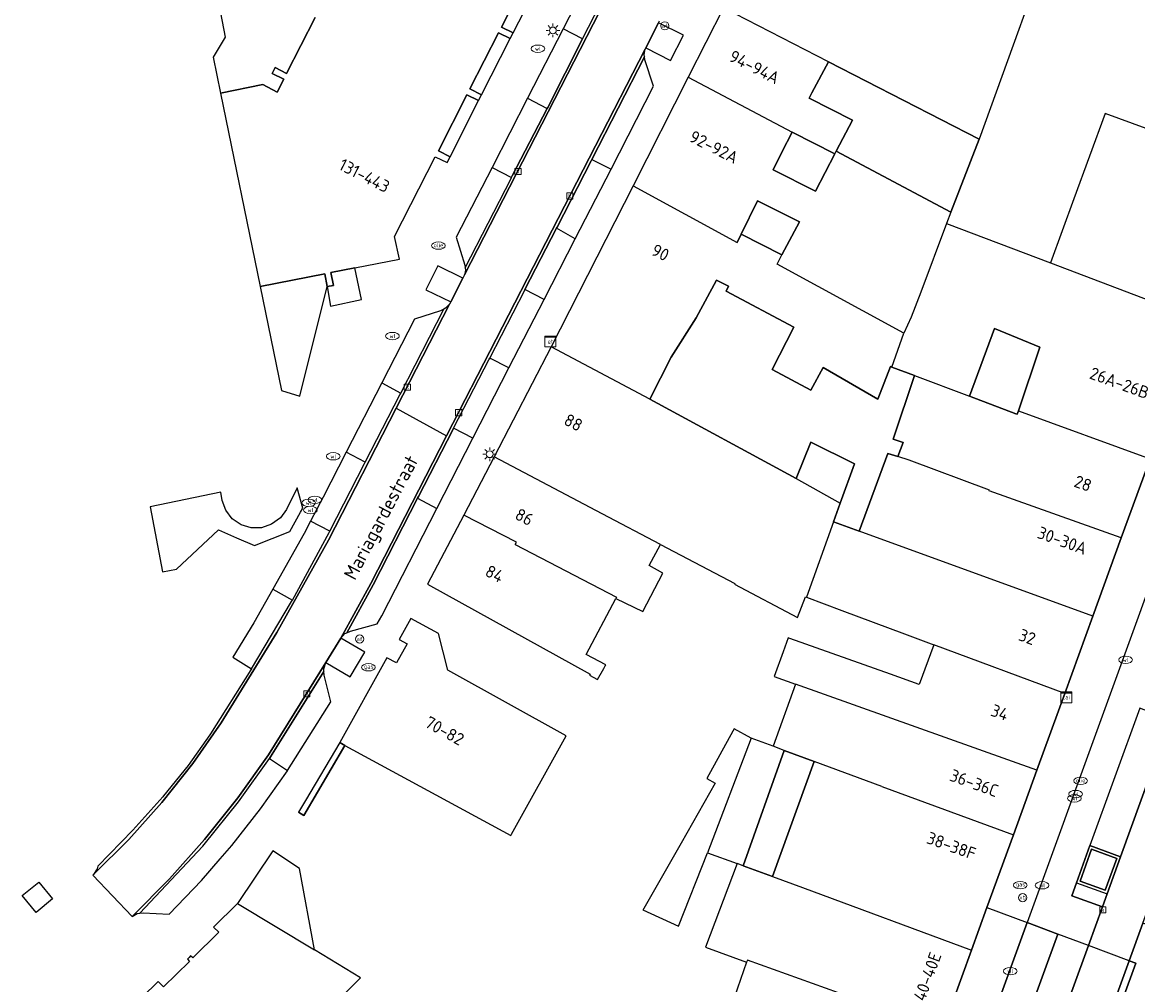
# Model space of a CAD drawing. Header units: metres. Extents: x 197147 to 199131, y 355511 to 356703.
# Tile 5 of 225: x 197147 to 197229, y 355816 to 355886. Entities that reach past the tile are written whole.
import ezdxf
from ezdxf.enums import TextEntityAlignment as Align

# ---------------------------------------------------------------- set-up
doc = ezdxf.new("R2010")
doc.units = ezdxf.units.M
for name, color, linetype in [('B-WE-IE-MEUBILAIR_WEGMEUBILAIR-GV', 252, 'Continuous'), ('B-WE-IE-MEUBILAIR_WEGMEUBILAIR-S', 252, 'Continuous'), ('B-WE-IE-TERREINAFSCHEIDING_KUNSTMATIG_MUUR-G', 252, 'IE-TERREINAFSCHEIDING-KUNSTMATIG-DICHT'), ('B-WE-IE-TERREINAFSCHEIDING_KUNSTMATIG_MUUR-GV', 252, 'IE-TERREINAFSCHEIDING-KUNSTMATIG-DICHT'), ('B-WE-KL-DATA_CAI-S', 252, 'Continuous'), ('B-WE-KL-ET_LS_SR_KAST-S', 252, 'Continuous'), ('B-WE-OG-BEBOUWING-GV', 252, 'Continuous'), ('B-WE-OG-BEBOUWING_HUISNUMMER-T18', 252, 'Continuous'), ('B-WE-OG-BEBOUWING_STRAATNAAM-T35', 252, 'Continuous'), ('B-WE-OG-TERREIN_ERF-GV', 252, 'Continuous'), ('B-WE-RI-HWA_KOLK-S', 253, 'Continuous'), ('B-WE-RI-VWA_AFSCHEIDER-S', 253, 'Continuous'), ('B-WE-VH-GOOT-G', 253, 'Continuous'), ('B-WE-VH-ONVERHARD-GV', 253, 'Continuous'), ('B-WE-VH-VERHARDING_ASFALT-GV', 253, 'Continuous'), ('B-WE-VH-VERHARDING_BETON-GV', 253, 'Continuous'), ('B-WE-VH-VERHARDING_BETONSTRAATSTEEN-GV', 253, 'Continuous'), ('B-WE-VH-VERHARDING_OPEN-GV', 253, 'Continuous'), ('B-WE-VH-VERHARDING_STRAATBAKSTEEN-GV', 253, 'Continuous'), ('B-WE-VH-VERHARDING_TEGEL-GV', 253, 'Continuous')]:
    doc.layers.add(name, color=color, linetype=linetype)
doc.styles.add('NLCS-ISO-M-T18', font='NLCS-ISO.ttf', dxfattribs={"height": 1.8})
doc.styles.add('NLCS-ISO-M200-T25', font='NLCS-ISO.ttf')
doc.linetypes.add('IE-TERREINAFSCHEIDING-KUNSTMATIG-DICHT', pattern='A,8,-1,[82,NLCS.SHX,S=0.75,R=90,X=0,Y=0],-1', length=10)

# ---------------------------------------------------------------- blocks, each defined once
blk = doc.blocks.new('BGT-CAIKAST-SO')
at = {"color": 0, "linetype": 'ByBlock', "lineweight": 18}
for points in [[(-2, 2), (2, 2), (2, 1.68), (-2, 1.68)], [(-2, 1.52), (2, 1.52), (2, -2), (-2, -2)]]:
    blk.add_lwpolyline(points, close=True, dxfattribs=at)
at = {"color": 0, "linetype": 'ByBlock', "lineweight": 18, "style": 'NLCS-ISO-M-T18'}
blk.add_text('cai', height=1.5, dxfattribs=at).set_placement((0, 0), align=Align.MIDDLE_CENTER)
blk = doc.blocks.new('BGT-ELEKTRAKAST-SO')
at = {"color": 0, "linetype": 'ByBlock', "lineweight": 18}
for points in [[(-2, 2), (2, 2), (2, 1.68), (-2, 1.68)], [(-2, 1.52), (2, 1.52), (2, -2), (-2, -2)]]:
    blk.add_lwpolyline(points, close=True, dxfattribs=at)
at = {"color": 0, "linetype": 'ByBlock', "lineweight": 18, "style": 'NLCS-ISO-M-T18'}
blk.add_text('et', height=1.5, dxfattribs=at).set_placement((0, 0), align=Align.MIDDLE_CENTER)
blk = doc.blocks.new('BGT-LICHTMAST-SO')
at = {"color": 0, "linetype": 'ByBlock', "lineweight": 18}
for points in [[(-1.25, 0), (-2, 0)], [(-1.41, 1.41), (-0.88, 0.88)], [(0, 2), (0, 1.25)], [(0.88, 0.88), (1.41, 1.41)], [(2, 0), (1.25, 0)], [(-1.41, -1.41), (-0.88, -0.88)], [(0, -1.25), (0, -2)], [(0.88, -0.88), (1.41, -1.41)]]:
    blk.add_lwpolyline(points, dxfattribs=at)
blk.add_circle((0, 0), 1, dxfattribs=at)
blk = doc.blocks.new('BGT-AFSLUITPAAL-SO')
at = {"color": 0, "linetype": 'ByBlock', "lineweight": 18}
blk.add_circle((0, 0), 1.5, dxfattribs=at)
at = {"color": 0, "linetype": 'ByBlock', "lineweight": 18, "style": 'NLCS-ISO-M-T18'}
blk.add_text('af', height=1.5, dxfattribs=at).set_placement((0, 0), align=Align.MIDDLE_CENTER)
blk = doc.blocks.new('BGT-VERKEERSBORDPAAL-SO')
at = {"color": 0, "linetype": 'ByBlock', "lineweight": 18}
blk.add_circle((0, 0), 1.5, dxfattribs=at)
at = {"color": 0, "linetype": 'ByBlock', "lineweight": 18, "style": 'NLCS-ISO-M-T18'}
blk.add_text('vb', height=1.5, dxfattribs=at).set_placement((0, 0.13), align=Align.MIDDLE_CENTER)
blk = doc.blocks.new('BGT-WATERLEIDINGPUT-SO')
at = {"color": 0, "linetype": 'ByBlock', "lineweight": 18}
blk.add_ellipse((0, 0), major_axis=(2.5, 0), ratio=0.54, dxfattribs=at)
at = {"color": 0, "linetype": 'ByBlock', "lineweight": 18, "style": 'NLCS-ISO-M-T18'}
blk.add_text('wl', height=1.5, dxfattribs=at).set_placement((0, 0), align=Align.MIDDLE_CENTER)
blk = doc.blocks.new('BGT-KOLK-SO')
at = {"color": 0, "linetype": 'ByBlock', "lineweight": 18}
blk.add_lwpolyline([(-0.045, -0.045), (0.045, -0.045), (0.045, 0.045), (-0.045, 0.045)], close=True, dxfattribs=at)
at = {"color": 0, "linetype": 'ByBlock', "lineweight": 18, "style": 'NLCS-ISO-M-T18'}
blk.add_text('k', height=0.06, dxfattribs=at).set_placement((0, 0), align=Align.MIDDLE_CENTER)
blk = doc.blocks.new('BGT-GASPUT-SO')
at = {"color": 0, "linetype": 'ByBlock', "lineweight": 18}
blk.add_ellipse((0, 0), major_axis=(2.5, 0), ratio=0.54, dxfattribs=at)
at = {"color": 0, "linetype": 'ByBlock', "lineweight": 18, "style": 'NLCS-ISO-M-T18'}
blk.add_text('gas', height=1.5, dxfattribs=at).set_placement((0.12, 0.3), align=Align.MIDDLE_CENTER)
blk = doc.blocks.new('BGT-BENZINEPUT_OLIEPUT-SO')
at = {"color": 0, "linetype": 'ByBlock', "lineweight": 18}
blk.add_ellipse((0, 0), major_axis=(2.5, 0), ratio=0.54, dxfattribs=at)
at = {"color": 0, "linetype": 'ByBlock', "lineweight": 18, "style": 'NLCS-ISO-M-T18'}
blk.add_text('olie', height=1.5, dxfattribs=at).set_placement((0, 0.16), align=Align.MIDDLE_CENTER)

msp = doc.modelspace()

# ---------------------------------------------------------------- linework, layer by layer
at = {"layer": 'B-WE-IE-MEUBILAIR_WEGMEUBILAIR-GV', "flags": 128}
for points in [[(197194.11, 355886.253), (197193.17, 355884.421), (197194.975, 355883.488), (197195.927, 355885.34), (197194.11, 355886.253)], [(197179.774, 355867.543), (197177.93, 355868.434), (197177.046, 355866.692), (197178.879, 355865.797), (197179.774, 355867.543)], [(197169.725, 355839.367), (197171.51, 355838.317), (197172.582, 355840.123), (197170.814, 355841.163), (197169.725, 355839.367)], [(197227.689, 355825.016), (197225.838, 355825.687), (197224.994, 355823.354), (197226.845, 355822.681), (197227.689, 355825.016)]]:
    msp.add_lwpolyline(points, dxfattribs=at)
at = {"layer": 'B-WE-IE-TERREINAFSCHEIDING_KUNSTMATIG_MUUR-G', "ltscale": 0.2, "flags": 128}
for points in [[(197170.742, 355833.516), (197168.236, 355829.257), (197167.712, 355828.419)], [(197171.127, 355833.306), (197168.109, 355828.174), (197167.712, 355828.419)]]:
    msp.add_lwpolyline(points, dxfattribs=at)
at = {"layer": 'B-WE-IE-TERREINAFSCHEIDING_KUNSTMATIG_MUUR-GV', "ltscale": 0.2, "flags": 128}
msp.add_lwpolyline([(197171.127, 355833.306), (197170.742, 355833.516), (197168.236, 355829.257), (197167.712, 355828.419), (197168.109, 355828.174), (197171.127, 355833.306)], dxfattribs=at)
at = {"layer": 'B-WE-OG-BEBOUWING-GV', "flags": 128}
for points in [[(197223.727, 355894.692), (197217.604, 355877.725), (197215.525, 355872.387), (197215.202, 355871.558), (197222.84, 355868.657)], [(197168.942, 355886.646), (197166.852, 355882.536), (197166.005, 355882.967), (197165.792, 355882.548), (197166.639, 355882.117), (197166.163, 355881.182), (197165.107, 355881.728), (197162, 355881.107), (197164.914, 355866.933), (197169.658, 355867.864), (197169.821, 355866.928), (197170.28, 355867.008), (197170.091, 355867.95), (197171.849, 355868.293), (197175.136, 355868.934), (197174.769, 355870.592), (197177.735, 355876.426), (197178.608, 355876.006), (197178.825, 355876.434), (197177.981, 355876.862), (197180.069, 355880.965), (197180.925, 355880.552), (197181.137, 355880.976), (197180.27, 355881.41), (197182.377, 355885.52), (197183.239, 355885.097), (197183.449, 355885.52), (197182.596, 355885.943), (197184.673, 355890.058)], [(197207.036, 355876.659), (197207.135, 355876.848), (197208.33, 355879.13), (197205.145, 355880.734), (197205.339, 355881.125), (197206.57, 355883.396), (197198.855, 355887.362), (197196.274, 355882.266), (197203.907, 355878.234), (197207.036, 355876.659)], [(197206.57, 355883.396), (197217.604, 355877.725)], [(197196.274, 355882.266), (197192.248, 355874.317), (197199.869, 355870.164), (197200.163, 355870.766), (197201.359, 355873.218), (197204.425, 355871.674), (197203.151, 355869.243)], [(197235.973, 355870.416), (197237.845, 355875.572), (197226.832, 355879.596), (197224.547, 355873.355), (197222.84, 355868.657), (197233.82, 355864.489), (197235.672, 355869.587), (197235.973, 355870.416)], [(197207.036, 355876.659), (197205.599, 355873.916), (197202.497, 355875.478), (197203.152, 355876.779), (197203.907, 355878.234)], [(197215.525, 355872.387), (197207.135, 355876.848)], [(197192.248, 355874.317), (197186.232, 355862.506)], [(197215.202, 355871.558), (197213.319, 355866.514), (197212.613, 355864.692), (197212.093, 355863.504)], [(197193.476, 355858.675), (197195.03, 355861.742), (197196.856, 355864.637), (197198.354, 355867.402), (197199.234, 355866.95), (197199.065, 355866.58), (197204.01, 355863.941), (197202.437, 355860.845), (197205.27, 355859.33), (197206.168, 355861.003), (197210.171, 355858.669), (197211.098, 355861.061), (197211.19, 355861.027), (197212.093, 355863.504), (197202.798, 355868.569), (197203.151, 355869.243), (197200.163, 355870.766), (197199.869, 355870.164)], [(197211.19, 355861.027), (197212.862, 355860.41), (197216.89, 355858.888), (197218.73, 355863.854), (197222.059, 355862.496), (197220.483, 355857.811), (197230.123, 355854.31), (197233.82, 355864.489)], [(197204.185, 355852.865), (197193.476, 355858.675), (197186.232, 355862.506), (197182.06, 355854.448)], [(197212.862, 355860.41), (197211.304, 355855.745), (197212.023, 355855.486), (197211.634, 355854.469)], [(197220.483, 355857.811), (197220.392, 355857.567), (197220.296, 355857.602), (197216.89, 355858.888)], [(197204.185, 355852.865), (197207.427, 355851.064), (197208.463, 355853.933), (197205.277, 355855.517), (197204.185, 355852.865)], [(197183.609, 355848.031), (197191.018, 355844.176), (197190.966, 355844.077), (197192.953, 355843.104), (197194.428, 355845.925), (197193.42, 355846.478), (197194.255, 355848.025), (197189.972, 355850.263), (197182.06, 355854.448), (197179.83, 355850.182)], [(197225.93, 355842.765), (197228.014, 355848.502), (197218.328, 355851.957), (197218.348, 355852.014), (197212.46, 355854.209), (197211.634, 355854.469), (197210.911, 355854.696), (197208.809, 355848.994)], [(197228.014, 355848.502), (197230.123, 355854.31)], [(197206.93, 355849.678), (197207.427, 355851.064)], [(197183.609, 355848.031), (197183.699, 355848.201), (197179.83, 355850.182), (197177.177, 355845.109), (197189.102, 355838.525), (197189.047, 355838.453), (197189.631, 355838.129), (197190.102, 355838.947), (197190.202, 355839.132), (197190.243, 355839.207), (197188.812, 355839.957), (197190.966, 355844.077)], [(197223.877, 355837.114), (197225.93, 355842.765), (197208.809, 355848.994), (197206.93, 355849.678), (197204.951, 355844.165), (197207.529, 355843.193), (197212.132, 355841.477), (197214.271, 355840.679)], [(197194.255, 355848.025), (197199.706, 355845.177), (197199.682, 355845.123), (197204.297, 355842.681), (197204.868, 355844.196), (197204.951, 355844.165)], [(197170.742, 355833.516), (197171.127, 355833.306), (197183.29, 355826.692), (197183.343, 355826.788), (197187.347, 355834), (197178.67, 355838.81), (197177.975, 355841.493), (197175.95, 355842.607), (197175.104, 355841.07), (197175.682, 355840.752), (197174.896, 355839.345), (197174.191, 355839.729), (197170.742, 355833.516)], [(197221.834, 355831.486), (197223.877, 355837.114), (197214.271, 355840.679), (197213.206, 355837.758), (197211.097, 355838.511), (197203.719, 355841.147), (197203.612, 355841.186), (197203.241, 355840.162), (197202.569, 355838.355), (197204.136, 355837.796)], [(197210.459, 355830.288), (197220.115, 355826.756), (197221.834, 355831.486), (197204.136, 355837.796), (197202.504, 355833.235)], [(197200.89, 355833.833), (197199.66, 355834.507), (197199.55, 355834.344), (197197.642, 355830.868), (197198.252, 355830.527), (197195.757, 355826.149), (197193.018, 355821.343), (197192.963, 355821.247), (197195.564, 355820.053), (197197.7, 355825.437)], [(197200.308, 355824.482), (197203.303, 355832.939), (197202.504, 355833.235), (197200.89, 355833.833), (197197.7, 355825.437), (197199.867, 355824.643)], [(197203.303, 355832.939), (197205.521, 355832.117)], [(197210.459, 355830.288), (197205.521, 355832.117), (197202.452, 355823.697), (197204.659, 355822.889), (197217.044, 355818.299), (197218.174, 355821.411), (197220.115, 355826.756)], [(197168.886, 355818.312), (197167.792, 355824.286), (197165.847, 355825.587), (197163.263, 355821.725), (197168.886, 355818.312)], [(197202.452, 355823.697), (197200.308, 355824.482), (197199.867, 355824.643), (197197.541, 355818.505), (197200.56, 355817.407)], [(197163.263, 355821.725), (197161.489, 355819.975), (197161.883, 355819.607), (197159.968, 355817.726), (197159.817, 355817.873), (197159.706, 355817.756), (197159.589, 355817.634), (197159.732, 355817.476), (197157.824, 355815.621), (197157.45, 355815.997), (197155.074, 355813.677), (197155.904, 355812.835), (197153.646, 355810.623), (197154.039, 355810.222), (197160.714, 355803.408), (197163.194, 355805.812), (197162.445, 355806.525), (197164.611, 355808.699), (197167.302, 355811.287), (197167.715, 355811.684), (197172.266, 355816.261), (197168.886, 355818.312)], [(197214.911, 355812.427), (197217.044, 355818.299)], [(197202.195, 355809.221), (197212.404, 355805.524), (197214.273, 355810.671), (197214.681, 355811.794), (197214.911, 355812.427), (197200.614, 355817.56), (197200.56, 355817.407), (197199.669, 355814.882), (197201.293, 355814.242), (197199.749, 355809.903), (197202.11, 355808.987)]]:
    msp.add_lwpolyline(points, dxfattribs=at)
at = {"layer": 'B-WE-OG-TERREIN_ERF-GV', "flags": 128}
for points in [[(197215.525, 355872.387), (197217.604, 355877.725), (197206.57, 355883.396), (197205.339, 355881.125), (197205.145, 355880.734), (197208.33, 355879.13), (197207.135, 355876.848), (197215.525, 355872.387)], [(197207.036, 355876.659), (197203.907, 355878.234), (197203.152, 355876.779), (197202.497, 355875.478), (197205.599, 355873.916), (197207.036, 355876.659)], [(197204.425, 355871.674), (197201.359, 355873.218), (197200.163, 355870.766), (197203.151, 355869.243), (197204.425, 355871.674)], [(197206.93, 355849.678), (197208.809, 355848.994), (197210.911, 355854.696), (197211.634, 355854.469), (197212.023, 355855.486), (197211.304, 355855.745), (197212.862, 355860.41), (197211.19, 355861.027), (197211.098, 355861.061), (197210.171, 355858.669), (197206.168, 355861.003), (197205.27, 355859.33), (197202.437, 355860.845), (197204.01, 355863.941), (197199.065, 355866.58), (197199.234, 355866.95), (197198.354, 355867.402), (197196.856, 355864.637), (197195.03, 355861.742), (197193.476, 355858.675), (197204.185, 355852.865), (197205.277, 355855.517), (197208.463, 355853.933), (197207.427, 355851.064), (197206.93, 355849.678)], [(197216.89, 355858.888), (197220.296, 355857.602), (197220.392, 355857.567), (197220.483, 355857.811), (197222.059, 355862.496), (197218.73, 355863.854), (197216.89, 355858.888)], [(197205.521, 355832.117), (197203.303, 355832.939), (197200.308, 355824.482), (197202.452, 355823.697), (197205.521, 355832.117)]]:
    msp.add_lwpolyline(points, dxfattribs=at)
at = {"layer": 'B-WE-VH-GOOT-G', "flags": 128}
for points in [[(197188.543, 355885.072), (197191.165, 355890.239)], [(197185.956, 355879.974), (197185.995, 355880.049), (197188.543, 355885.072)], [(197189.22, 355876.234), (197193.068, 355883.763)], [(197183.332, 355874.912), (197183.385, 355875.031), (197185.956, 355879.974)], [(197186.624, 355871.194), (197186.668, 355871.28), (197189.175, 355876.147), (197189.22, 355876.234)], [(197179.934, 355868.303), (197183.299, 355874.837), (197183.332, 355874.912)], [(197184.316, 355866.698), (197186.624, 355871.194)], [(197181.744, 355861.675), (197184.297, 355866.66), (197184.316, 355866.698)], [(197175.213, 355859.105), (197178.37, 355865.276)], [(197179.078, 355856.538), (197181.706, 355861.6), (197181.744, 355861.675)], [(197172.611, 355854.048), (197175.156, 355858.994), (197175.213, 355859.105)], [(197176.454, 355851.409), (197176.523, 355851.543), (197179.026, 355856.438), (197179.078, 355856.538)], [(197170.024, 355849.001), (197172.562, 355853.953), (197172.611, 355854.048)], [(197171.264, 355841.557), (197173.2, 355845.068), (197176.454, 355851.409)], [(197167.272, 355843.947), (197169.97, 355848.896), (197170.024, 355849.001)], [(197164.277, 355838.919), (197167.222, 355843.856), (197167.272, 355843.947)], [(197165.597, 355832.345), (197165.681, 355832.463), (197169.581, 355838.705)], [(197160.806, 355826.034), (197163.322, 355829.154), (197165.597, 355832.345)]]:
    msp.add_lwpolyline(points, dxfattribs=at)
at = {"layer": 'B-WE-VH-ONVERHARD-GV', "flags": 128}
for points in [[(197193.17, 355884.421), (197194.975, 355883.488), (197195.927, 355885.34), (197194.11, 355886.253), (197193.17, 355884.421)], [(197179.774, 355867.543), (197177.93, 355868.434), (197177.046, 355866.692), (197178.879, 355865.797), (197179.774, 355867.543)], [(197170.814, 355841.163), (197169.725, 355839.367), (197171.51, 355838.317), (197172.582, 355840.123), (197170.814, 355841.163)], [(197227.689, 355825.016), (197225.838, 355825.687), (197224.994, 355823.354), (197226.845, 355822.681), (197227.689, 355825.016)]]:
    msp.add_lwpolyline(points, dxfattribs=at)
at = {"layer": 'B-WE-VH-VERHARDING_ASFALT-GV', "flags": 128}
for points in [[(197274.96, 355944.848), (197266.998, 355922.067), (197266.517, 355922.203), (197265.775, 355920.061), (197264.192, 355915.553), (197262.533, 355910.997), (197261.601, 355908.393), (197259.365, 355902.2), (197259.847, 355902.024), (197234.827, 355833.229), (197230.076, 355820.102), (197229.599, 355820.275), (197228.591, 355817.507), (197229.078, 355817.342), (197226.231, 355809.506)], [(197200.629, 355908.21), (197179.894, 355867.777), (197179.774, 355867.543), (197178.879, 355865.797), (197178.8, 355865.642), (197174.886, 355858.011), (197178.579, 355855.99), (197193.123, 355884.329), (197193.17, 355884.421), (197194.11, 355886.253), (197194.182, 355886.393)], [(197174.886, 355858.011), (197169.92, 355848.33), (197166.129, 355841.567), (197162.061, 355834.967), (197159.98, 355831.981), (197157.718, 355829.122), (197155.287, 355826.404), (197152.701, 355823.843), (197152.641, 355823.787), (197155.53, 355820.759), (197158.261, 355823.515), (197160.845, 355826.417), (197163.271, 355829.451), (197165.529, 355832.606), (197169.725, 355839.367), (197170.814, 355841.163), (197173.022, 355845.163), (197178.579, 355855.99)]]:
    msp.add_lwpolyline(points, dxfattribs=at)
at = {"layer": 'B-WE-VH-VERHARDING_BETON-GV', "flags": 128}
for points in [[(197228.591, 355817.507), (197229.599, 355820.275), (197234.368, 355833.408), (197235.391, 355836.244), (197259.365, 355902.2), (197261.601, 355908.393), (197262.533, 355910.997), (197264.192, 355915.553), (197265.775, 355920.061), (197266.517, 355922.203), (197272.83, 355940.27), (197273.324, 355941.728), (197276.499, 355950.683), (197279.207, 355958.243), (197291.902, 355993.114), (197307.994, 356037.407), (197309.369, 356041.209)], [(197231.601, 355835.178), (197227.967, 355825.144), (197226.979, 355822.414), (197226.637, 355821.47), (197225.602, 355818.644)], [(197201.123, 355741.878), (197228.591, 355817.507), (197225.602, 355818.644)], [(197225.602, 355818.644), (197221.028, 355806.046)]]:
    msp.add_lwpolyline(points, dxfattribs=at)
at = {"layer": 'B-WE-VH-VERHARDING_BETONSTRAATSTEEN-GV', "flags": 128}
for points in [[(197179.934, 355868.303), (197179.958, 355868.129), (197179.894, 355867.777), (197200.629, 355908.21), (197201.785, 355910.685), (197202.637, 355912.685), (197202.387, 355912.375), (197202.259, 355912.297)], [(197188.543, 355885.072), (197191.165, 355890.239), (197189.765, 355890.966), (197187.117, 355885.805)], [(197188.543, 355885.072), (197185.995, 355880.049), (197185.956, 355879.974), (197183.385, 355875.031)], [(197188.543, 355885.072), (197187.117, 355885.805), (197184.509, 355880.719), (197185.956, 355879.974)], [(197193.068, 355883.763), (197193.043, 355883.931), (197193.123, 355884.329), (197178.579, 355855.99), (197173.022, 355845.163), (197170.814, 355841.163), (197171.127, 355841.496), (197171.264, 355841.557)], [(197190.625, 355875.536), (197193.737, 355881.601), (197193.102, 355883.53), (197193.068, 355883.763), (197189.22, 355876.234), (197190.625, 355875.536)], [(197184.509, 355880.719), (197181.911, 355875.654), (197183.332, 355874.912), (197183.385, 355875.031)], [(197189.22, 355876.234), (197189.175, 355876.147), (197186.668, 355871.28), (197186.624, 355871.194)], [(197181.911, 355875.654), (197179.287, 355870.538), (197179.909, 355868.483), (197179.934, 355868.303), (197183.299, 355874.837), (197183.332, 355874.912)], [(197188.001, 355870.423), (197190.625, 355875.536)], [(197185.716, 355865.97), (197188.001, 355870.423), (197186.624, 355871.194), (197184.316, 355866.698)], [(197181.744, 355861.675), (197184.297, 355866.66)], [(197183.144, 355860.958), (197185.716, 355865.97), (197184.316, 355866.698), (197184.297, 355866.66)], [(197164.277, 355838.919), (197164.23, 355838.841), (197161.271, 355834.153), (197161.222, 355834.075), (197159.644, 355831.822), (197157.835, 355829.6), (197157.772, 355829.522), (197155.586, 355827.092), (197153.021, 355824.444), (197152.979, 355824.25), (197152.701, 355823.843), (197155.287, 355826.404), (197157.718, 355829.122), (197159.98, 355831.981), (197162.061, 355834.967), (197166.129, 355841.567), (197169.92, 355848.33), (197174.886, 355858.011), (197178.8, 355865.642), (197178.504, 355865.344), (197178.37, 355865.276)], [(197173.82, 355859.86), (197175.213, 355859.105), (197178.37, 355865.276), (197178.129, 355865.153), (197176.22, 355864.537), (197173.82, 355859.86)], [(197179.078, 355856.538), (197181.706, 355861.6)], [(197180.5, 355855.805), (197183.144, 355860.958), (197181.744, 355861.675), (197181.706, 355861.6)], [(197173.82, 355859.86), (197171.214, 355854.783)], [(197172.611, 355854.048), (197175.156, 355858.994), (197175.213, 355859.105)], [(197176.454, 355851.409), (197177.864, 355850.666), (197180.5, 355855.805), (197179.078, 355856.538), (197179.026, 355856.438), (197176.523, 355851.543), (197176.454, 355851.409)], [(197170.024, 355849.001), (197172.562, 355853.953), (197172.611, 355854.048), (197171.214, 355854.783), (197169.523, 355851.487), (197168.611, 355849.729)], [(197176.454, 355851.409), (197173.2, 355845.068), (197171.264, 355841.557), (197171.544, 355841.682), (197173.497, 355842.204), (197173.823, 355842.792), (197177.864, 355850.666)], [(197170.024, 355849.001), (197168.611, 355849.729), (197168.14, 355848.821), (197165.847, 355844.758), (197167.272, 355843.947), (197169.97, 355848.896), (197170.024, 355849.001)], [(197165.847, 355844.758), (197164.444, 355842.272), (197162.912, 355839.779), (197164.277, 355838.919), (197167.222, 355843.856), (197167.272, 355843.947)], [(197169.581, 355838.705), (197169.568, 355838.914), (197169.725, 355839.367), (197165.529, 355832.606), (197163.271, 355829.451), (197160.845, 355826.417), (197158.261, 355823.515), (197155.53, 355820.759), (197155.907, 355820.978), (197156.095, 355821.004), (197160.719, 355825.926), (197160.806, 355826.034), (197163.322, 355829.154), (197165.597, 355832.345)], [(197165.597, 355832.345), (197166.924, 355831.46), (197170.095, 355836.505), (197169.598, 355838.436), (197169.581, 355838.705), (197165.681, 355832.463), (197165.597, 355832.345)], [(197156.095, 355821.004), (197156.339, 355821.037), (197158.249, 355820.931), (197160.604, 355823.393), (197161.981, 355824.983), (197162.837, 355825.971), (197164.942, 355828.656), (197166.909, 355831.437), (197166.924, 355831.46)], [(197227.967, 355825.144), (197225.716, 355825.955), (197224.727, 355823.228), (197226.979, 355822.414), (197227.967, 355825.144)], [(197227.689, 355825.016), (197226.845, 355822.681), (197224.994, 355823.354), (197225.838, 355825.687), (197227.689, 355825.016)], [(197224.727, 355823.228), (197224.383, 355822.286), (197226.637, 355821.47), (197226.979, 355822.414)], [(197218.781, 355806.855), (197223.358, 355819.48), (197221.113, 355820.317), (197194.386, 355746.77), (197193.831, 355745.385), (197193.197, 355743.965), (197192.494, 355742.639), (197191.687, 355741.305), (197190.806, 355740.087), (197189.879, 355738.943), (197188.826, 355737.831), (197187.726, 355736.827), (197186.669, 355735.986), (197187.812, 355734.34), (197188.025, 355734.032), (197189.069, 355734.817), (197190.646, 355736.244), (197191.894, 355737.611), (197193.073, 355739.087), (197194.128, 355740.693), (197195.075, 355742.336)]]:
    msp.add_lwpolyline(points, dxfattribs=at)
at = {"layer": 'B-WE-VH-VERHARDING_OPEN-GV', "flags": 128}
for points in [[(197185.545, 355889.629), (197184.673, 355890.058), (197182.596, 355885.943), (197183.449, 355885.52), (197185.545, 355889.629)], [(197162.007, 355886.986), (197162.348, 355885.211), (197161.466, 355883.726), (197162, 355881.107), (197165.107, 355881.728), (197166.163, 355881.182), (197166.639, 355882.117), (197165.792, 355882.548), (197166.005, 355882.967), (197166.852, 355882.536), (197168.942, 355886.646)], [(197183.239, 355885.097), (197182.377, 355885.52), (197180.27, 355881.41), (197181.137, 355880.976), (197183.239, 355885.097)], [(197178.825, 355876.434), (197180.925, 355880.552), (197180.069, 355880.965), (197177.981, 355876.862), (197178.825, 355876.434)], [(197167.825, 355858.892), (197169.821, 355866.928), (197169.658, 355867.864), (197164.914, 355866.933), (197166.488, 355859.312), (197167.825, 355858.892)], [(197169.821, 355866.928), (197170.061, 355865.482), (197172.342, 355865.965), (197171.849, 355868.293), (197170.091, 355867.95), (197170.28, 355867.008), (197169.821, 355866.928)], [(197161.851, 355849.09), (197163.175, 355848.517), (197164.507, 355847.941), (197167.083, 355848.966), (197167.871, 355850.387), (197168.04, 355850.691), (197167.635, 355852.167), (197166.832, 355850.59), (197166.392, 355849.976), (197165.754, 355849.503), (197165.001, 355849.253), (197164.246, 355849.245), (197163.522, 355849.463), (197162.868, 355849.913), (197162.388, 355850.545), (197162.136, 355851.257), (197162.023, 355851.851), (197156.844, 355850.781), (197157.748, 355846.017), (197158.777, 355846.228), (197161.851, 355849.09)]]:
    msp.add_lwpolyline(points, dxfattribs=at)
at = {"layer": 'B-WE-VH-VERHARDING_STRAATBAKSTEEN-GV', "flags": 128}
for points in [[(197254.482, 355912.143), (197254.024, 355912.47), (197251.49, 355913.386), (197250.934, 355911.609), (197248.46, 355904.797), (197246.468, 355899.311), (197244.381, 355893.565), (197242.344, 355887.958), (197237.845, 355875.572), (197235.973, 355870.416), (197236.422, 355870.264), (197236.123, 355869.432), (197235.672, 355869.587), (197233.82, 355864.489), (197230.123, 355854.31), (197228.014, 355848.502), (197225.93, 355842.765), (197223.877, 355837.114), (197221.834, 355831.486), (197220.115, 355826.756), (197218.174, 355821.411), (197221.113, 355820.317)], [(197256.972, 355910.097), (197256.469, 355910.573), (197256.099, 355910.923), (197255.093, 355911.708), (197254.5, 355912.131), (197254.482, 355912.143), (197221.113, 355820.317), (197223.358, 355819.48)], [(197225.716, 355825.955), (197227.967, 355825.144), (197231.601, 355835.178), (197229.363, 355836.021), (197225.716, 355825.955)], [(197225.602, 355818.644), (197226.637, 355821.47), (197224.383, 355822.286), (197224.727, 355823.228), (197225.716, 355825.955)], [(197218.174, 355821.411), (197217.044, 355818.299), (197214.911, 355812.427)], [(197194.386, 355746.77), (197221.113, 355820.317)], [(197223.358, 355819.48), (197218.781, 355806.855), (197221.028, 355806.046), (197225.602, 355818.644), (197223.358, 355819.48)], [(197193.893, 355728.447), (197195.089, 355730.015), (197196.011, 355731.243), (197197.213, 355732.864), (197198.311, 355734.61), (197199.297, 355736.388), (197200.172, 355738.209), (197200.963, 355740.047), (197201.68, 355741.945), (197226.231, 355809.506), (197229.078, 355817.342), (197228.591, 355817.507), (197201.123, 355741.878), (197200.968, 355741.974), (197199.93, 355740.242), (197198.847, 355738.548), (197197.718, 355736.92), (197196.504, 355735.348), (197195.244, 355733.773), (197193.917, 355732.283), (197192.58, 355730.765), (197191.896, 355730.015), (197192.273, 355729.687), (197193.893, 355728.447)]]:
    msp.add_lwpolyline(points, dxfattribs=at)
at = {"layer": 'B-WE-VH-VERHARDING_TEGEL-GV', "flags": 128}
msp.add_lwpolyline([(197147.484, 355822.297), (197148.689, 355823.289), (197149.706, 355822.054), (197148.501, 355821.062), (197147.484, 355822.297)], dxfattribs=at)

# ---------------------------------------------------------------- block references
at = {"layer": 'B-WE-IE-MEUBILAIR_WEGMEUBILAIR-S'}
for name, p, xscale, yscale, zscale in [('BGT-LICHTMAST-SO', (197186.366, 355885.695), 0.25, 0.25, 0.25), ('BGT-AFSLUITPAAL-SO', (197194.569, 355886.036), 0.2, 0.2, 0.2), ('BGT-WATERLEIDINGPUT-SO', (197185.265, 355884.354), 0.2, 0.2, 0.2), ('BGT-WATERLEIDINGPUT-SO', (197174.607, 355863.299), 0.2, 0.2, 0.2), ('BGT-WATERLEIDINGPUT-SO', (197170.271, 355854.486), 0.2, 0.2, 0.2), ('BGT-LICHTMAST-SO', (197181.735, 355854.64), 0.25, 0.25, 0.25), ('BGT-WATERLEIDINGPUT-SO', (197168.92, 355851.292), 0.2, 0.2, 0.2), ('BGT-WATERLEIDINGPUT-SO', (197168.465, 355851.076), 0.2, 0.2, 0.2), ('BGT-WATERLEIDINGPUT-SO', (197168.598, 355850.551), 0.2, 0.2, 0.2), ('BGT-AFSLUITPAAL-SO', (197172.201, 355841.097), 0.2, 0.2, 0.2), ('BGT-GASPUT-SO', (197172.846, 355839.024), 0.2, 0.2, 0.2), ('BGT-WATERLEIDINGPUT-SO', (197228.333, 355839.574), 0.2, 0.2, 0.2), ('BGT-WATERLEIDINGPUT-SO', (197224.58, 355829.419), 0.2, 0.2, 0.2), ('BGT-WATERLEIDINGPUT-SO', (197224.667, 355829.738), 0.2, 0.2, 0.2), ('BGT-GASPUT-SO', (197220.614, 355823.061), 0.2, 0.2, 0.2), ('BGT-WATERLEIDINGPUT-SO', (197222.216, 355823.049), 0.2, 0.2, 0.2), ('BGT-VERKEERSBORDPAAL-SO', (197220.787, 355822.144), 0.2, 0.2, 0.2), ('BGT-WATERLEIDINGPUT-SO', (197219.881, 355816.754), 0.2, 0.2, 0.2)]:
    msp.add_blockref(name, p, dxfattribs=dict(at, xscale=xscale, yscale=yscale, zscale=zscale))
at = {"layer": 'B-WE-KL-DATA_CAI-S', "xscale": 0.2, "yscale": 0.2, "zscale": 0.2}
msp.add_blockref('BGT-CAIKAST-SO', (197223.98, 355836.826), dxfattribs=at)
at = {"layer": 'B-WE-KL-ET_LS_SR_KAST-S', "xscale": 0.2, "yscale": 0.2, "zscale": 0.2}
msp.add_blockref('BGT-ELEKTRAKAST-SO', (197186.177, 355862.901), dxfattribs=at)
at = {"layer": 'B-WE-RI-HWA_KOLK-S', "xscale": 5, "yscale": 5, "zscale": 5}
for p in [(197183.805, 355875.359), (197187.601, 355873.563), (197175.701, 355859.56), (197179.46, 355857.682), (197168.338, 355837.074), (197226.667, 355821.251)]:
    msp.add_blockref('BGT-KOLK-SO', p, dxfattribs=at)
at = {"layer": 'B-WE-RI-VWA_AFSCHEIDER-S', "xscale": 0.2, "yscale": 0.2, "zscale": 0.2}
for p in [(197177.978, 355869.925), (197225.034, 355830.702)]:
    msp.add_blockref('BGT-BENZINEPUT_OLIEPUT-SO', p, dxfattribs=at)

# ---------------------------------------------------------------- texts
at = {"layer": 'B-WE-OG-BEBOUWING_HUISNUMMER-T18', "char_height": 0.9, "attachment_point": 5, "style": 'NLCS-ISO-M200-T25'}
for s, insert, rotation in [('94-94A', (197201.135, 355883.011), 333.1), ('92-92A', (197198.166, 355877.149), 333.1), ('131-443', (197172.552, 355875.058), 333.1), ('90', (197194.242, 355869.419), 333), ('26A-26B', (197227.883, 355859.86), 340), ('88', (197187.867, 355856.964), 332.6), ('28', (197225.209, 355852.497), 340), ('86', (197184.27, 355850.042), 332.4), ('30-30A', (197223.69, 355848.313), 340), ('84', (197182.092, 355845.876), 332.4), ('32', (197221.125, 355841.252), 340), ('34', (197219.113, 355835.713), 340), ('70-82', (197178.43, 355834.37), 331), ('36-36C', (197217.235, 355830.542), 340), ('38-38F', (197215.566, 355825.947), 340), ('40-40E', (197213.812, 355816.37), 70)]:
    msp.add_mtext(s, dxfattribs=dict(at, insert=insert, rotation=rotation))
at = {"layer": 'B-WE-OG-BEBOUWING_STRAATNAAM-T35', "insert": (197173.893, 355849.935), "char_height": 1, "attachment_point": 5, "rotation": 62.2, "style": 'NLCS-ISO-M200-T25'}
msp.add_mtext('Mariagardestraat', dxfattribs=at)

doc.saveas('drawing.dxf')
